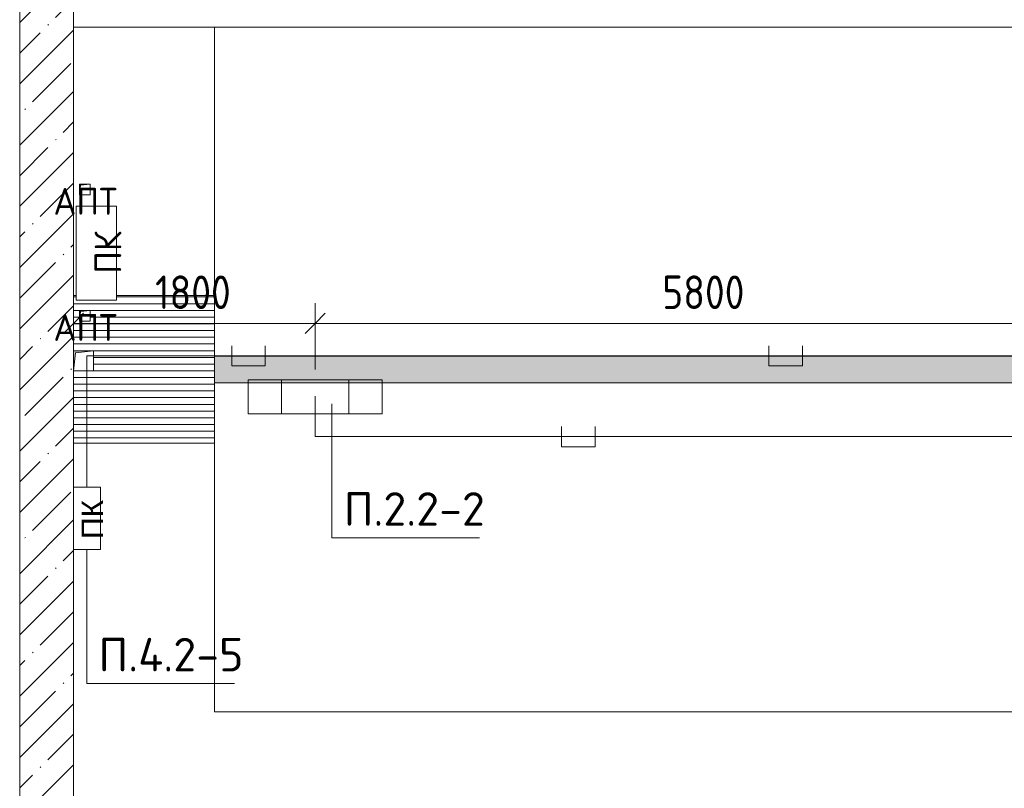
# Model space of a CAD drawing. Header units: millimetres. Extents: x -32229 to 288056, y -13689 to 125138.
# Tile 98 of 193: x -21365 to -14032, y 109789 to 115516. Entities that reach past the tile are written whole.
import ezdxf

# ---------------------------------------------------------------- set-up
doc = ezdxf.new("R2010")
doc.units = ezdxf.units.MM
for name, color, linetype, lineweight in [('A-ANNO-DIMS', 7, 'Continuous', 9), ('A-ANNO-DIMS-200', 7, 'Continuous', 9), ('A-ANNO-NOTE', 7, 'Continuous', 18), ('A-DETL-THIN', 7, 'Continuous', 9), ('A-FLOR', 7, 'Continuous', 18), ('A-WALL', 7, 'Continuous', 18), ('A-WALL-PATT', 7, 'Continuous', 40), ('G-ANNO-TEXT', 7, 'Continuous', 9), ('M-EQPM', 7, 'Continuous', 18)]:
    doc.layers.add(name, color=color, linetype=linetype, lineweight=lineweight)
doc.layers.add('A-DETL', color=7, linetype='Continuous', lineweight=9, true_color=0x00a600)
doc.styles.add('Arial_1', font='arial.ttf', dxfattribs={"height": 160})
doc.styles.add('GOST Common', font='GOST_Common.ttf', dxfattribs={"height": 200})
doc.styles.add('GOST Common_3', font='GOST_Common.ttf', dxfattribs={"width": 0.9, "height": 250})
doc.styles.add('ISOCPEUR', font='isocpeur.ttf', dxfattribs={"height": 250})
doc.dimstyles.new('ГОСТ_2_5_мм2', dxfattribs={"dimscale": 304.8, "dimtxt": 251.428749, "dimasz": 0.492126, "dimexe": 0.492126, "dimexo": 0.656168, "dimgap": 0.098425, "dimtad": 1, "dimdec": 0, "dimdsep": 46, "dimtxsty": 'GOST Common_3', "dimblk1": 'OBLIQUE', "dimblk2": 'OBLIQUE', "dimsah": 1, "dimcen": 0.09, "dimazin": 2, "dimtfac": 1, "dimtdec": 4, "dimtix": 1, "dimtmove": 0, "dimatfit": 3, "dimfxl": 1, "dimtvp": 1, "dimtolj": 1, "dimtzin": 0, "dimarcsym": 2})

# ---------------------------------------------------------------- blocks, each defined once
blk = doc.blocks.new('АР_Приямок - ПР-2_1050х1100-V81--02 ЭО')
at = {"layer": 'M-EQPM', "lineweight": 5, "true_color": 0xaaaaaa}
h = blk.add_hatch(dxfattribs=at)
h.set_pattern_fill('FP_31', color=253, style=0, pattern_type=2)
h.set_pattern_definition([(90, (0, 0), (-50, 3e-15), [])])
h.paths.add_polyline_path([(0, -525), (1100, -525), (1100, 205), (1066.4, 205), (1066.4, 505), (1100, 505), (1100, 525), (690, 525), (690, 375), (540, 375), (540, 525), (0, 525), (0, 205)])
h.paths.add_polyline_path([(910, 479), (990, 479), (990, 399), (910, 399), (910, 471)])
at = {"layer": 'M-EQPM', "color": 253, "lineweight": 13, "true_color": 0xaaaaaa}
for p, q in [((0, -525), (0, 525)), ((1100, 525), (1100, 505)), ((1100, 205), (1100, -525)), ((1100, -525), (0, -525)), ((0, -525), (1100, -525))]:
    blk.add_line(p, q, dxfattribs=at)
blk = doc.blocks.new('АР_Лоток - 200х100h_ЛВ1-7189170--02 ЭО')
at = {"layer": 'M-EQPM', "lineweight": 13, "true_color": 0xf3f3f3}
blk.add_hatch(color=7, dxfattribs=at).paths.add_polyline_path([(30680, -100), (30680, -35), (30830, -35), (30830, -100), (42200, -100), (42200, 100), (0, 100), (0, -100), (6875, -100), (6875, -35), (7025, -35), (7025, -100), (27367.4, -100)])
blk = doc.blocks.new('АР_Канал вертикальный прямоугольный - ВК-5404201--02 ЭО')
at = {"layer": 'M-EQPM', "lineweight": 13, "true_color": 0xe2e2e2}
blk.add_hatch(color=254, dxfattribs=at).paths.add_polyline_path([(-75, -75), (-60, 60), (75, 75), (-75, 75)])
at = {"layer": 'M-EQPM', "color": 253, "lineweight": 13, "true_color": 0xaaaaaa}
for p, q in [((75, 75), (-75, 75)), ((-75, 75), (-75, -75)), ((75, 75), (-75, 75)), ((-75, 75), (-75, -75)), ((-75, -75), (-75, 75)), ((-75, 75), (75, 75)), ((-60, 60), (75, 75)), ((-60, 60), (75, 75)), ((75, -75), (75, 75)), ((75, 75), (75, -75)), ((-75, -75), (-60, 60)), ((-75, -75), (-60, 60)), ((-75, -75), (75, -75)), ((75, -75), (-75, -75))]:
    blk.add_line(p, q, dxfattribs=at)
blk = doc.blocks.new('АР_Канал вертикальный прямоугольный - ПК-3252217--02 ЭО')
at = {"layer": 'M-EQPM', "color": 253, "lineweight": 13, "true_color": 0xaaaaaa}
for p, q in [((350, 150), (-350, 150)), ((-350, 150), (-350, -150)), ((-350, -150), (-350, 150)), ((-350, 150), (350, 150)), ((350, -150), (350, 150)), ((350, 150), (350, -150)), ((-350, -150), (350, -150)), ((350, -150), (-350, -150))]:
    blk.add_line(p, q, dxfattribs=at)
blk = doc.blocks.new('АР_Канал вертикальный прямоугольный - АПТ-4296547--02 ЭО')
at = {"layer": 'M-EQPM', "lineweight": 13, "true_color": 0xe2e2e2}
blk.add_hatch(color=254, dxfattribs=at).paths.add_polyline_path([(-40, -40), (-32, 32), (40, 40), (-40, 40)])
at = {"layer": 'M-EQPM', "color": 253, "lineweight": 13, "true_color": 0xaaaaaa}
for p, q in [((40, 40), (-40, 40)), ((-40, 40), (-40, -40)), ((40, 40), (-40, 40)), ((-40, 40), (-40, -40)), ((-40, -40), (-40, 40)), ((-40, 40), (40, 40)), ((-40, -40), (-32, 32)), ((-40, -40), (-32, 32)), ((-32, 32), (40, 40)), ((-32, 32), (40, 40)), ((40, -40), (40, 40)), ((40, 40), (40, -40)), ((-40, -40), (40, -40)), ((40, -40), (-40, -40))]:
    blk.add_line(p, q, dxfattribs=at)
blk = doc.blocks.new('Наметкина 10_РД_АР_П_rvt-1--02 ЭО')
at = {"layer": 'A-WALL-PATT', "lineweight": 5, "true_color": 0xaaaaaa}
h = blk.add_hatch(dxfattribs=at)
h.set_pattern_fill('FP_3', color=253, style=0, pattern_type=2)
h.set_pattern_definition([(45, (0, 0), (-228.0985, 228.0985), []), (45, (228.1, 0), (-228.0985, 228.0985), [403.225, -80.645, 6.706, -73.939])])
h.paths.add_polyline_path([(-21364.7, 96200), (-20964.7, 96200), (-20964.7, 121360), (-21364.7, 121360), (-21364.7, 97234.2)])
at = {"layer": 'A-FLOR', "color": 253, "lineweight": 13, "true_color": 0xaaaaaa}
for p, q in [((-19914.7, 115460), (-20964.7, 115460)), ((-20964.7, 115460), (22685.3, 115460)), ((-19914.7, 115460), (22685.3, 115460)), ((-19914.7, 113460), (-19914.7, 115460)), ((-20964.7, 113460), (-20944.7, 113460)), ((-20644.7, 113460), (-19914.7, 113460)), ((-19914.7, 113010), (22285.3, 113010)), ((-13039.7, 112810), (-19914.7, 112810)), ((-19914.7, 112360), (-20964.7, 112360)), ((-19914.7, 110360), (-19914.7, 112360)), ((19635.3, 110360), (-19914.7, 110360)), ((19635.3, 110360), (-19914.7, 110360))]:
    blk.add_line(p, q, dxfattribs=at)
at = {"layer": 'A-WALL', "color": 253, "lineweight": 13, "true_color": 0xaaaaaa}
for p, q in [((-21364.7, 121360), (-21364.7, 96200)), ((-20964.7, 113050), (-20964.7, 121060)), ((-20964.7, 97750), (-20964.7, 112900))]:
    blk.add_line(p, q, dxfattribs=at)
at = {"layer": 'M-EQPM', "color": 253, "lineweight": 13, "true_color": 0xaaaaaa}
for name, p in [('АР_Канал вертикальный прямоугольный - АПТ-4296547--02 ЭО', (-20878.7, 114250)), ('АР_Канал вертикальный прямоугольный - АПТ-4296547--02 ЭО', (-20878.7, 113310)), ('АР_Канал вертикальный прямоугольный - ВК-5404201--02 ЭО', (-20889.7, 112975)), ('АР_Лоток - 200х100h_ЛВ1-7189170--02 ЭО', (-19914.7, 112910))]:
    blk.add_blockref(name, p, dxfattribs=at)
for name, p, rotation in [('АР_Канал вертикальный прямоугольный - ПК-3252217--02 ЭО', (-20794.7, 113776.4), 90), ('АР_Приямок - ПР-2_1050х1100-V81--02 ЭО', (-20439.7, 112360), 89.9999999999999)]:
    blk.add_blockref(name, p, dxfattribs=dict(at, rotation=rotation))
at = {"layer": 'A-ANNO-NOTE', "color": 253, "lineweight": 5, "true_color": 0xaaaaaa, "char_height": 200, "width": 516, "attachment_point": 5, "line_spacing_factor": 1.022766, "style": 'GOST Common'}
for insert in [(-20875.9, 114162.7), (-20875.9, 113222.7)]:
    blk.add_mtext('\\pt2540,5080,7620,10160,12700,15240,17780,20320,22860,25400,27940,30480,33020,35560,38100,40640,43180,45720,48260,50800,53340,55880,58420,60960,63500,66040,68580,71120,73660,76200,78740,81280;АПТ', dxfattribs=dict(at, insert=insert))
at = {"layer": 'A-ANNO-NOTE', "color": 253, "lineweight": 5, "true_color": 0xaaaaaa, "insert": (-20707.4, 113780.2), "char_height": 200, "width": 330, "attachment_point": 5, "rotation": 90, "line_spacing_factor": 1.022766, "style": 'GOST Common'}
blk.add_mtext('\\pt2540,5080,7620,10160,12700,15240,17780,20320,22860,25400,27940,30480,33020,35560,38100,40640,43180,45720,48260,50800,53340,55880,58420,60960,63500,66040,68580,71120,73660,76200,78740,81280;ПК', dxfattribs=at)
blk = doc.blocks.new('DIMBLOCK96--02 ЭО')
at = {"layer": 'A-ANNO-DIMS-200'}
for p, q in [((-20964.7, 113159.6), (-20964.7, 113403.5)), ((-19164.5, 112910.3), (-19164.5, 113403.5)), ((-20964.7, 113253.5), (-20889.7, 113328.5)), ((-19164.5, 113253.5), (-19089.5, 113328.5)), ((-20964.7, 113253.5), (-21039.7, 113178.5)), ((-20964.7, 113253.5), (-19164.5, 113253.5)), ((-20964.7, 113253.5), (-20964.7, 113159.6)), ((-19164.5, 113253.5), (-19239.5, 113178.5)), ((-19164.5, 113253.5), (-19164.5, 112910.3))]:
    blk.add_line(p, q, dxfattribs=at)
at = {"layer": 'A-ANNO-DIMS-200', "color": 0, "insert": (-20356.5, 113610.2), "char_height": 250, "width": 700.591, "attachment_point": 1, "line_spacing_factor": 1.022761, "style": 'GOST Common_3'}
blk.add_mtext('1800', dxfattribs=at)
blk = doc.blocks.new('_Oblique')
at = {"color": 0, "linetype": 'ByBlock', "lineweight": -2}
blk.add_line((-0.5, -0.5), (0.5, 0.5), dxfattribs=at)
blk = doc.blocks.new('DIMBLOCK97--02 ЭО')
at = {"layer": 'A-ANNO-DIMS-200'}
for p, q in [((-19164.5, 112910.3), (-19164.5, 113403.5)), ((-13364.5, 113212.2), (-13364.5, 113403.5)), ((-19164.5, 113253.5), (-19089.5, 113328.5)), ((-13364.5, 113253.5), (-13289.5, 113328.5)), ((-19164.5, 113253.5), (-19239.5, 113178.5)), ((-19164.5, 113253.5), (-13364.5, 113253.5)), ((-19164.5, 113253.5), (-19164.5, 112910.3)), ((-13364.5, 113253.5), (-13439.5, 113178.5)), ((-13364.5, 113253.5), (-13364.5, 113212.2))]:
    blk.add_line(p, q, dxfattribs=at)
at = {"layer": 'A-ANNO-DIMS-200', "color": 0, "insert": (-16579.8, 113610.2), "char_height": 250, "width": 756.843, "attachment_point": 1, "line_spacing_factor": 1.022761, "style": 'GOST Common_3'}
blk.add_mtext('5800', dxfattribs=at)

msp = doc.modelspace()

# ---------------------------------------------------------------- linework, layer by layer
at = {"layer": 'A-ANNO-NOTE', "color": 5, "lineweight": 9, "true_color": 0x0000ff}
for p, q in [((-19664.5, 112831.6), (-18664.5, 112831.6)), ((-19664.5, 112578.9), (-19664.5, 112831.6)), ((-19414.5, 112578.9), (-19414.5, 112831.6)), ((-18914.5, 112831.6), (-18914.5, 112578.9)), ((-18664.5, 112831.6), (-18664.5, 112578.9)), ((-18664.5, 112578.9), (-19664.5, 112578.9))]:
    msp.add_line(p, q, dxfattribs=at)
at = {"layer": 'A-ANNO-NOTE', "color": 1, "lineweight": 9, "true_color": 0xff0000}
for p, q in [((-20964.6, 112032.3), (-20964.6, 111567.7)), ((-20763.4, 112032.3), (-20964.6, 112032.3)), ((-20763.4, 111567.7), (-20763.4, 112032.3)), ((-20964.6, 111567.7), (-20763.4, 111567.7))]:
    msp.add_line(p, q, dxfattribs=at)
at = {"layer": 'A-DETL', "color": 1, "true_color": 0xff0000}
for p, q in [((-19785.6, 113087.2), (-19785.6, 112937.2)), ((-19535.6, 112937.2), (-19535.6, 113087.2)), ((-15785.6, 113087.2), (-15785.6, 112937.2)), ((-15535.6, 112937.2), (-15535.6, 113087.2)), ((21890.3, 113012.2), (-20865.6, 113012.2)), ((-20865.6, 112032.2), (-20865.6, 113012.2)), ((-19785.6, 112937.2), (-19535.6, 112937.2)), ((-15785.6, 112937.2), (-15535.6, 112937.2))]:
    msp.add_line(p, q, dxfattribs=at)
at = {"layer": 'A-DETL', "color": 5, "true_color": 0x0000ff}
for p, q in [((-19164.5, 112710.3), (-19164.5, 112409.7)), ((-17329.2, 112484.7), (-17329.2, 112334.7)), ((-17079.2, 112334.7), (-17079.2, 112484.7)), ((22488.8, 112409.7), (-19164.5, 112409.7)), ((-17329.2, 112334.7), (-17079.2, 112334.7))]:
    msp.add_line(p, q, dxfattribs=at)
at = {"layer": 'A-DETL-THIN'}
for p, q in [((-19039.4, 112655.2), (-19039.4, 111655.2)), ((-19039.4, 111655.2), (-17939.4, 111655.2)), ((-20865.6, 111570.2), (-20865.6, 110570.2)), ((-20865.6, 110570.2), (-19765.6, 110570.2))]:
    msp.add_line(p, q, dxfattribs=at)

# ---------------------------------------------------------------- block references
at = {"lineweight": 5}
msp.add_blockref('Наметкина 10_РД_АР_П_rvt-1--02 ЭО', (0, 0), dxfattribs=at)

# ---------------------------------------------------------------- texts
at = {"layer": 'A-ANNO-NOTE', "color": 1, "lineweight": 9, "true_color": 0xff0000, "insert": (-20824, 111792.7), "char_height": 160, "width": 280.78, "attachment_point": 5, "rotation": 90, "line_spacing_factor": 0.936439, "style": 'Arial_1'}
msp.add_mtext('\\pt0.0208,0.04,0.0608,0.08,0.1008,0.12,0.1408,0.16,0.1808,0.2,0.2208,0.24,0.2608,0.28,0.3008,0.32,0.3408,0.36,0.3808,0.4,0.4208,0.44,0.4608,0.48,0.5008,0.52,0.5408,0.56,0.5808,0.6,0.6208,0.64;ПК', dxfattribs=at)
at = {"layer": 'G-ANNO-TEXT', "char_height": 250, "attachment_point": 1, "line_spacing_factor": 1.139951, "style": 'ISOCPEUR'}
for s, insert, width in [('\\pt600,1200,1800,2400,3000,3600,4200,4800,5400,6000,6600,7200,7800,8400,9000,9600,10200,10800,11400,12000,12600,13200,13800,14400,15000,15600,16200,16800,17400,18000,18600,19200;П.2.2-2', (-18951.7, 111995.6), 1068.58), ('\\pt600,1200,1800,2400,3000,3600,4200,4800,5400,6000,6600,7200,7800,8400,9000,9600,10200,10800,11400,12000,12600,13200,13800,14400,15000,15600,16200,16800,17400,18000,18600,19200;П.4.2-5', (-20777.9, 110910.5), 1096.86)]:
    msp.add_mtext(s, dxfattribs=dict(at, insert=insert, width=width))

# ---------------------------------------------------------------- dimensions: what is measured, and where the dimension line sits
at = {"layer": 'A-ANNO-DIMS'}
for base, p1, p2, override, picture, middle in [((-19164.5, 113253.5), (-20964.7, 113359.6), (-19164.5, 112710.3), {"dimpost": '<>', "dimfxl": 1913.734937}, 'DIMBLOCK96--02 ЭО', (-20064.6, 113408.5)), ((-13364.5, 113253.5), (-19164.5, 112710.3), (-13364.5, 113012.2), {"dimpost": '<>', "dimfxl": 5807.850593}, 'DIMBLOCK97--02 ЭО', (-16264.5, 113408.5))]:
    dim = msp.add_linear_dim(base=base, p1=p1, p2=p2, dimstyle='ГОСТ_2_5_мм2', override=override, dxfattribs=at)
    dim.commit()
    dim.dimension.update_dxf_attribs({"geometry": picture, "text_midpoint": middle})

doc.saveas('drawing.dxf')
